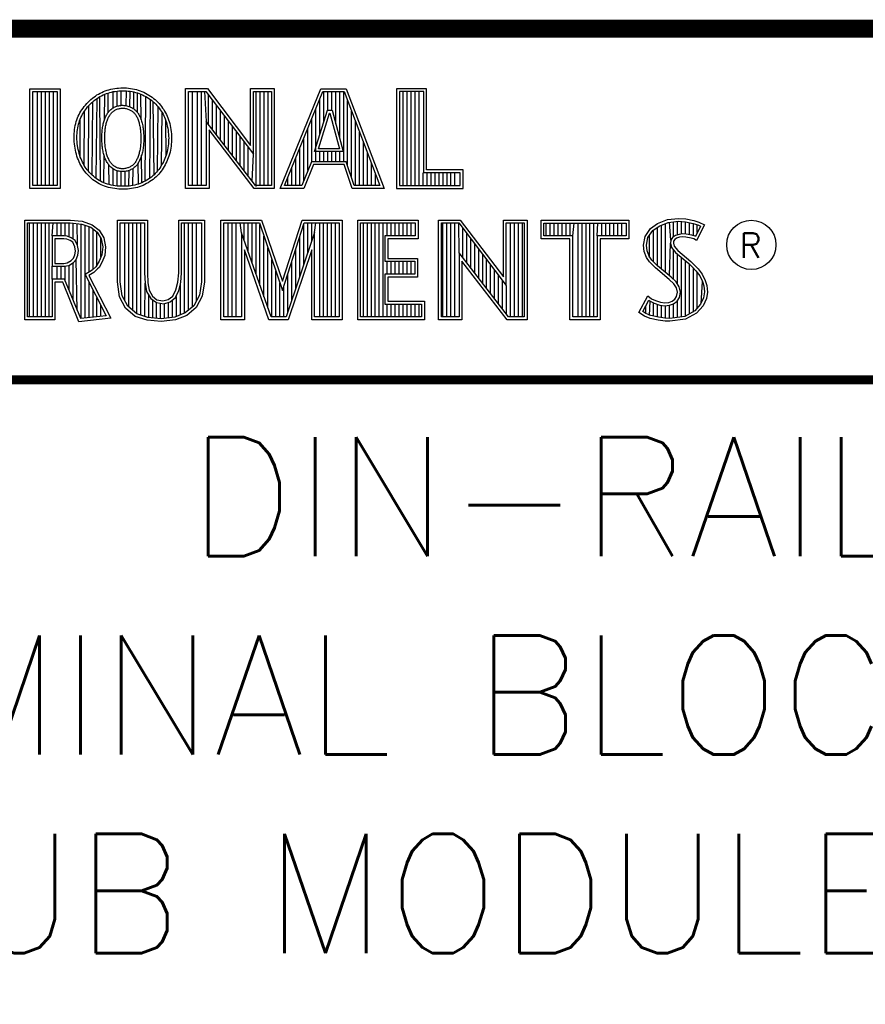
# Model space of a CAD drawing. Header units: inches. Extents: x -28.4 to 11.2, y 24.4 to 41.4.
# Tile 10 of 16: x -10.8 to -9.4, y 25.7 to 27.3. Entities that reach past the tile are written whole.
import ezdxf

# ---------------------------------------------------------------- set-up
doc = ezdxf.new("R2010")
doc.units = ezdxf.units.IN
doc.header["$LTSCALE"] = 1.87
doc.header["$MEASUREMENT"] = 0
doc.layers.get('0').update_dxf_attribs({"linetype": 'CONTINUOUS'})
doc.styles.add('ROMANS', font='romans.shx')
doc.styles.add('SIMPLEX', font='SIMPLEX')

msp = doc.modelspace()

# ---------------------------------------------------------------- linework, layer by layer
for p, q in [((-10.8058, 27.0577), (-10.8058, 27.2155)), ((-10.7991, 27.0577), (-10.7991, 27.2155)), ((-10.7925, 27.0577), (-10.7925, 27.2155)), ((-10.7858, 27.0577), (-10.7858, 27.2155)), ((-10.7791, 27.0577), (-10.7791, 27.2155)), ((-10.6935, 27.1683), (-10.6931, 27.211)), ((-10.6871, 27.1805), (-10.6875, 27.213)), ((-10.679, 27.188), (-10.679, 27.2153)), ((-10.6723, 27.191), (-10.6723, 27.2164)), ((-10.6656, 27.1924), (-10.6656, 27.2169)), ((-10.6569, 27.1919), (-10.6565, 27.2168)), ((-10.6506, 27.19), (-10.6503, 27.2161)), ((-10.6444, 27.1867), (-10.6441, 27.2149)), ((-10.6378, 27.1802), (-10.6381, 27.2132)), ((-10.6318, 27.1678), (-10.6322, 27.211)), ((-10.5455, 27.0576), (-10.5455, 27.2156)), ((-10.5371, 27.0576), (-10.5371, 27.2156)), ((-10.5304, 27.0576), (-10.5304, 27.2156)), ((-10.5254, 27.2156), (-10.5226, 27.1655)), ((-10.5188, 27.1605), (-10.5188, 27.21)), ((-10.4387, 27.0563), (-10.4387, 27.2156)), ((-10.432, 27.0576), (-10.432, 27.2156)), ((-10.4253, 27.0576), (-10.4253, 27.2156)), ((-10.4186, 27.0576), (-10.4186, 27.2156)), ((-10.3252, 27.1643), (-10.3252, 27.2155)), ((-10.3185, 27.1841), (-10.3185, 27.2155)), ((-10.3118, 27.1841), (-10.3118, 27.2155)), ((-10.3051, 27.1615), (-10.3051, 27.2155)), ((-10.2985, 27.1369), (-10.2985, 27.2155)), ((-10.2918, 27.0977), (-10.2918, 27.2155)), ((-10.1917, 27.0577), (-10.1917, 27.2155)), ((-10.185, 27.0577), (-10.185, 27.2155)), ((-10.1783, 27.0577), (-10.1783, 27.2155)), ((-10.1716, 27.0577), (-10.1716, 27.2155)), ((-10.165, 27.0577), (-10.165, 27.2155)), ((-10.7205, 27.0816), (-10.7197, 27.192)), ((-10.7143, 27.0751), (-10.7131, 27.1985)), ((-10.7074, 27.0695), (-10.7059, 27.204)), ((-10.6999, 27.0648), (-10.701, 27.2071)), ((-10.6249, 27.0652), (-10.6241, 27.2071)), ((-10.6171, 27.07), (-10.6164, 27.2022)), ((-10.6102, 27.0758), (-10.6117, 27.1984)), ((-10.5121, 27.1518), (-10.5121, 27.2012)), ((-10.5054, 27.1431), (-10.5054, 27.1924)), ((-10.3318, 27.1427), (-10.3318, 27.2026)), ((-10.2851, 27.0908), (-10.2851, 27.2002)), ((-10.7274, 27.0914), (-10.7272, 27.1824)), ((-10.6042, 27.0823), (-10.6034, 27.1898)), ((-10.5974, 27.0922), (-10.5966, 27.1802)), ((-10.4987, 27.1344), (-10.4987, 27.1836)), ((-10.3385, 27.0977), (-10.3385, 27.1863)), ((-10.2784, 27.0709), (-10.2784, 27.1826)), ((-10.734, 27.1054), (-10.7341, 27.1694)), ((-10.5898, 27.1088), (-10.5904, 27.1666)), ((-10.4921, 27.1257), (-10.4921, 27.1748)), ((-10.4854, 27.1171), (-10.4854, 27.166)), ((-10.3452, 27.0977), (-10.3452, 27.17)), ((-10.2718, 27.0577), (-10.2718, 27.165)), ((-10.4787, 27.1084), (-10.4787, 27.1572)), ((-10.472, 27.0997), (-10.472, 27.1484)), ((-10.3519, 27.0827), (-10.3519, 27.1536)), ((-10.2651, 27.0577), (-10.2651, 27.1475)), ((-10.4654, 27.091), (-10.4654, 27.1396)), ((-10.4587, 27.0824), (-10.4587, 27.1308)), ((-10.3586, 27.0661), (-10.3586, 27.1373)), ((-10.2584, 27.0577), (-10.2584, 27.1299)), ((-10.452, 27.0737), (-10.452, 27.122)), ((-10.4453, 27.065), (-10.4432, 27.1105)), ((-10.3652, 27.0577), (-10.3652, 27.121)), ((-10.3318, 27.0977), (-10.3318, 27.1146)), ((-10.3252, 27.0977), (-10.3252, 27.1146)), ((-10.3185, 27.0977), (-10.3185, 27.1146)), ((-10.3118, 27.0977), (-10.3118, 27.1146)), ((-10.3051, 27.0977), (-10.3051, 27.1146)), ((-10.2985, 27.0977), (-10.2985, 27.1146)), ((-10.2517, 27.0577), (-10.2517, 27.1123)), ((-10.6944, 27.0623), (-10.694, 27.1082)), ((-10.6365, 27.0602), (-10.6369, 27.0953)), ((-10.6306, 27.0625), (-10.6311, 27.1088)), ((-10.3719, 27.0577), (-10.3719, 27.1046)), ((-10.2451, 27.0577), (-10.2451, 27.0947)), ((-10.6856, 27.0593), (-10.686, 27.0922)), ((-10.679, 27.0579), (-10.679, 27.0857)), ((-10.6723, 27.0569), (-10.6723, 27.0824)), ((-10.6656, 27.0565), (-10.6656, 27.0811)), ((-10.6589, 27.0564), (-10.6586, 27.0814)), ((-10.6523, 27.0569), (-10.6519, 27.0831)), ((-10.6456, 27.0579), (-10.6453, 27.0864)), ((-10.3786, 27.0577), (-10.3786, 27.0883)), ((-10.2384, 27.0577), (-10.2384, 27.0771)), ((-10.1583, 27.0577), (-10.1583, 27.0792)), ((-10.1516, 27.0577), (-10.1516, 27.0792)), ((-10.1449, 27.0577), (-10.1449, 27.0792)), ((-10.1383, 27.0577), (-10.1383, 27.0792)), ((-10.1316, 27.0577), (-10.1316, 27.0792)), ((-10.1249, 27.0577), (-10.1249, 27.0792)), ((-10.1182, 27.0577), (-10.1182, 27.0792)), ((-10.1116, 27.0577), (-10.1116, 27.0792)), ((-10.1049, 27.0577), (-10.1049, 27.0792)), ((-10.3853, 27.0577), (-10.3853, 27.072)), ((-10.8194, 26.8369), (-10.8194, 26.9948)), ((-10.8128, 26.8369), (-10.8128, 26.9948)), ((-10.8061, 26.8369), (-10.8061, 26.9948)), ((-10.7994, 26.8369), (-10.7994, 26.9948)), ((-10.7927, 26.8369), (-10.7927, 26.9948)), ((-10.7861, 26.8369), (-10.7861, 26.9948)), ((-10.7815, 26.9731), (-10.7794, 26.9948)), ((-10.7727, 26.9731), (-10.7727, 26.9948)), ((-10.766, 26.9731), (-10.766, 26.9948)), ((-10.7594, 26.9728), (-10.7594, 26.9948)), ((-10.7527, 26.9711), (-10.7527, 26.9948)), ((-10.746, 26.9677), (-10.746, 26.9943)), ((-10.7387, 26.9569), (-10.7393, 26.9937)), ((-10.6592, 26.8646), (-10.6592, 26.9948)), ((-10.6525, 26.8537), (-10.6525, 26.9948)), ((-10.6459, 26.8479), (-10.6459, 26.9948)), ((-10.6392, 26.8421), (-10.6392, 26.9948)), ((-10.6325, 26.84), (-10.6325, 26.9948)), ((-10.5591, 26.8425), (-10.5591, 26.9948)), ((-10.5524, 26.8481), (-10.5524, 26.9948)), ((-10.5457, 26.8537), (-10.5457, 26.9948)), ((-10.5391, 26.8637), (-10.5391, 26.9948)), ((-10.4857, 26.8369), (-10.4857, 26.9948)), ((-10.479, 26.8369), (-10.479, 26.9948)), ((-10.4723, 26.8369), (-10.4723, 26.9948)), ((-10.4632, 26.978), (-10.4656, 26.9948)), ((-10.459, 26.9659), (-10.459, 26.9948)), ((-10.4523, 26.9469), (-10.4523, 26.9948)), ((-10.4456, 26.9278), (-10.4456, 26.9948)), ((-10.4389, 26.9088), (-10.4389, 26.9948)), ((-10.3522, 26.9444), (-10.3522, 26.9948)), ((-10.3455, 26.9641), (-10.3455, 26.9948)), ((-10.3405, 26.9789), (-10.3388, 26.9948)), ((-10.3321, 26.8369), (-10.3321, 26.9948)), ((-10.3255, 26.8369), (-10.3255, 26.9948)), ((-10.3188, 26.8369), (-10.3188, 26.9948)), ((-10.3121, 26.8369), (-10.3121, 26.9948)), ((-10.3054, 26.8369), (-10.3054, 26.9948)), ((-10.2587, 26.8369), (-10.2587, 26.9948)), ((-10.252, 26.8369), (-10.252, 26.9948)), ((-10.2453, 26.8369), (-10.2453, 26.9948)), ((-10.2387, 26.8369), (-10.2387, 26.9948)), ((-10.232, 26.8369), (-10.232, 26.9948)), ((-10.2253, 26.8369), (-10.2253, 26.9948)), ((-10.2186, 26.9732), (-10.2186, 26.9948)), ((-10.212, 26.9732), (-10.212, 26.9948)), ((-10.2053, 26.9732), (-10.2053, 26.9948)), ((-10.1986, 26.9732), (-10.1986, 26.9948)), ((-10.1919, 26.9732), (-10.1919, 26.9948)), ((-10.1853, 26.9732), (-10.1853, 26.9948)), ((-10.1786, 26.9732), (-10.1786, 26.9948)), ((-10.1252, 26.8369), (-10.1252, 26.9949)), ((-10.1185, 26.8369), (-10.1185, 26.9949)), ((-10.1118, 26.8369), (-10.1118, 26.9949)), ((-10.1052, 26.8369), (-10.1052, 26.9949)), ((-10.0981, 26.9447), (-10.0985, 26.9949)), ((-10.0117, 26.8369), (-10.0117, 26.9949)), ((-10.005, 26.8369), (-10.005, 26.9949)), ((-9.9984, 26.8369), (-9.9984, 26.9949)), ((-9.9917, 26.8369), (-9.9917, 26.9949)), ((-9.9516, 26.9732), (-9.9516, 26.9947)), ((-9.945, 26.9732), (-9.945, 26.9947)), ((-9.9383, 26.9732), (-9.9383, 26.9947)), ((-9.9316, 26.9732), (-9.9316, 26.9947)), ((-9.9249, 26.9732), (-9.9249, 26.9947)), ((-9.9183, 26.9732), (-9.9183, 26.9947)), ((-9.9116, 26.9732), (-9.9116, 26.9947)), ((-9.9071, 26.9732), (-9.9049, 26.9947)), ((-9.8982, 26.8369), (-9.8982, 26.9947)), ((-9.8916, 26.8369), (-9.8916, 26.9947)), ((-9.8849, 26.8369), (-9.8849, 26.9947)), ((-9.8782, 26.8369), (-9.8782, 26.9947)), ((-9.8715, 26.8369), (-9.8715, 26.9947)), ((-9.8661, 26.9732), (-9.8648, 26.9947)), ((-9.8582, 26.9732), (-9.8582, 26.9947)), ((-9.8515, 26.9732), (-9.8515, 26.9947)), ((-9.8448, 26.9732), (-9.8448, 26.9947)), ((-9.8381, 26.9732), (-9.8381, 26.9947)), ((-9.8315, 26.9732), (-9.8315, 26.9947)), ((-9.8248, 26.9732), (-9.8248, 26.9947)), ((-9.7514, 26.9117), (-9.7514, 26.994)), ((-9.7426, 26.9657), (-9.7447, 26.9961)), ((-9.738, 26.9716), (-9.738, 26.9968)), ((-9.7313, 26.9749), (-9.7313, 26.9975)), ((-9.7247, 26.9762), (-9.7247, 26.9974)), ((-9.718, 26.9761), (-9.718, 26.9969)), ((-9.7113, 26.975), (-9.7113, 26.9956)), ((-9.7046, 26.9734), (-9.7046, 26.9941)), ((-10.7327, 26.8341), (-10.7327, 26.993)), ((-10.726, 26.8349), (-10.726, 26.9909)), ((-10.7193, 26.9125), (-10.7193, 26.9885)), ((-10.7126, 26.9167), (-10.7126, 26.9846)), ((-10.706, 26.9232), (-10.706, 26.9793)), ((-10.4323, 26.8898), (-10.4323, 26.9924)), ((-10.3588, 26.9247), (-10.3588, 26.9924)), ((-10.0918, 26.9366), (-10.0918, 26.9861)), ((-10.0851, 26.9279), (-10.0851, 26.9773)), ((-9.7714, 26.9296), (-9.7714, 26.983)), ((-9.7647, 26.9229), (-9.7647, 26.9879)), ((-9.758, 26.9173), (-9.758, 26.9914)), ((-9.698, 26.9786), (-9.698, 26.9918)), ((-10.6993, 26.9378), (-10.6993, 26.9688)), ((-10.4256, 26.8707), (-10.4256, 26.9727)), ((-10.3655, 26.905), (-10.3655, 26.9716)), ((-10.0785, 26.9193), (-10.0785, 26.9685)), ((-9.7781, 26.9367), (-9.7781, 26.9742)), ((-9.7447, 26.9061), (-9.743, 26.9609)), ((-10.4189, 26.8517), (-10.4189, 26.9531)), ((-10.3722, 26.8853), (-10.3722, 26.9509)), ((-10.0718, 26.9106), (-10.0718, 26.9597)), ((-10.0651, 26.9019), (-10.0651, 26.9509)), ((-9.738, 26.8999), (-9.738, 26.9495)), ((-10.746, 26.8651), (-10.746, 26.928)), ((-10.7393, 26.8486), (-10.7411, 26.9336)), ((-10.4122, 26.8369), (-10.4122, 26.9335)), ((-10.3789, 26.8655), (-10.3789, 26.9301)), ((-10.2186, 26.9087), (-10.2186, 26.9304)), ((-10.212, 26.9087), (-10.212, 26.9304)), ((-10.2053, 26.9087), (-10.2053, 26.9304)), ((-10.1986, 26.9087), (-10.1986, 26.9304)), ((-10.1919, 26.9087), (-10.1919, 26.9304)), ((-10.1853, 26.9087), (-10.1853, 26.9304)), ((-10.1786, 26.9087), (-10.1786, 26.9304)), ((-10.0584, 26.8932), (-10.0584, 26.9421)), ((-10.0518, 26.8846), (-10.0518, 26.9333)), ((-9.7313, 26.8918), (-9.7313, 26.9425)), ((-9.7247, 26.837), (-9.7247, 26.937)), ((-9.718, 26.8379), (-9.718, 26.9314)), ((-10.7815, 26.9004), (-10.7815, 26.9221)), ((-10.7727, 26.9004), (-10.7727, 26.9221)), ((-10.766, 26.9004), (-10.766, 26.9221)), ((-10.7594, 26.8981), (-10.7594, 26.9221)), ((-10.7527, 26.8816), (-10.7527, 26.9238)), ((-10.4056, 26.8369), (-10.4056, 26.9138)), ((-10.0451, 26.8759), (-10.0451, 26.9245)), ((-10.0384, 26.8672), (-10.0384, 26.9157)), ((-9.7113, 26.8422), (-9.7113, 26.9258)), ((-9.7046, 26.8447), (-9.7046, 26.919)), ((-9.698, 26.852), (-9.698, 26.9114)), ((-10.7193, 26.8356), (-10.7193, 26.8949)), ((-10.3989, 26.8369), (-10.3989, 26.8942)), ((-10.3855, 26.8458), (-10.3855, 26.9093)), ((-10.0317, 26.8585), (-10.0317, 26.907)), ((-10.0251, 26.8498), (-10.0251, 26.8982)), ((-9.6913, 26.8594), (-9.6891, 26.8966)), ((-10.7126, 26.8363), (-10.7126, 26.8819)), ((-10.6258, 26.8377), (-10.6253, 26.8935)), ((-10.5658, 26.8405), (-10.5658, 26.8936)), ((-10.3922, 26.8369), (-10.3922, 26.8885)), ((-10.0184, 26.8412), (-10.0184, 26.8894)), ((-10.706, 26.8371), (-10.706, 26.869)), ((-10.6192, 26.8355), (-10.6192, 26.8737)), ((-10.6125, 26.8353), (-10.6125, 26.8655)), ((-10.5791, 26.8364), (-10.5791, 26.8659)), ((-10.5724, 26.838), (-10.5724, 26.8714)), ((-9.7781, 26.8396), (-9.7772, 26.8634)), ((-9.7313, 26.8361), (-9.7313, 26.8637)), ((-10.6993, 26.8378), (-10.6993, 26.856)), ((-10.6058, 26.8347), (-10.6058, 26.8606)), ((-10.5991, 26.8339), (-10.5991, 26.86)), ((-10.5925, 26.8347), (-10.5925, 26.859)), ((-10.5858, 26.8355), (-10.5858, 26.8603)), ((-10.2186, 26.8369), (-10.2186, 26.8586)), ((-10.212, 26.8369), (-10.212, 26.8586)), ((-10.2053, 26.8369), (-10.2053, 26.8586)), ((-10.1986, 26.8369), (-10.1986, 26.8586)), ((-10.1919, 26.8369), (-10.1919, 26.8586)), ((-10.1853, 26.8369), (-10.1853, 26.8586)), ((-10.1786, 26.8369), (-10.1786, 26.8586)), ((-10.1719, 26.8369), (-10.1719, 26.8586)), ((-10.1652, 26.8369), (-10.1652, 26.8586)), ((-9.7847, 26.8427), (-9.7847, 26.8552)), ((-9.7714, 26.8382), (-9.7714, 26.8603)), ((-9.7647, 26.8366), (-9.7647, 26.858)), ((-9.758, 26.8356), (-9.758, 26.8564)), ((-9.7514, 26.8346), (-9.7514, 26.8556)), ((-9.7447, 26.8343), (-9.7447, 26.8564)), ((-9.738, 26.8352), (-9.738, 26.859))]:
    msp.add_line(p, q)
for points, const_width in [([(-14.8145, 24.8463), (-14.8145, 27.3213), (-6.9245, 27.3213)], 0.03), ([(-11.6957, 26.7313), (-6.9245, 26.7313)], 0.015)]:
    msp.add_lwpolyline(points, dxfattribs=dict(const_width=const_width))
for points in [[(-10.8185, 27.0528), (-10.8185, 27.2204), (-10.768, 27.2204), (-10.768, 27.0528)], [(-10.8137, 27.0577), (-10.8137, 27.2155), (-10.7729, 27.2155), (-10.7729, 27.0577)], [(-10.7294, 27.1877), (-10.7275, 27.1903), (-10.7254, 27.1928), (-10.7233, 27.1953), (-10.721, 27.1977), (-10.7187, 27.1999), (-10.7163, 27.2021), (-10.7138, 27.2042), (-10.7112, 27.2062), (-10.7087, 27.208), (-10.706, 27.2098), (-10.7034, 27.2114), (-10.7006, 27.2128), (-10.6978, 27.2142), (-10.695, 27.2155), (-10.692, 27.2166), (-10.689, 27.2177), (-10.6859, 27.2186), (-10.6827, 27.2194), (-10.6795, 27.2201), (-10.6762, 27.2207), (-10.6729, 27.2212), (-10.6696, 27.2215), (-10.6662, 27.2218), (-10.6629, 27.2218), (-10.6595, 27.2218), (-10.6562, 27.2216), (-10.6529, 27.2213), (-10.6495, 27.2209), (-10.6463, 27.2203), (-10.643, 27.2196), (-10.6398, 27.2188), (-10.6367, 27.2178), (-10.6335, 27.2168), (-10.6305, 27.2156), (-10.6275, 27.2143), (-10.6246, 27.2129), (-10.6217, 27.2113), (-10.6189, 27.2097), (-10.6162, 27.2079), (-10.6135, 27.2061), (-10.611, 27.2041), (-10.6085, 27.2021), (-10.6062, 27.1999), (-10.6039, 27.1977), (-10.6017, 27.1953), (-10.5996, 27.1929), (-10.5977, 27.1905), (-10.5958, 27.1879), (-10.594, 27.1853), (-10.5924, 27.1826), (-10.5909, 27.1799), (-10.5894, 27.1771), (-10.5881, 27.1742), (-10.5869, 27.1712), (-10.5858, 27.1682), (-10.5848, 27.165), (-10.5839, 27.1618), (-10.5831, 27.1585), (-10.5824, 27.1551), (-10.5819, 27.1516), (-10.5814, 27.1481), (-10.5811, 27.1446), (-10.5809, 27.1411), (-10.5808, 27.1376), (-10.5808, 27.1341), (-10.5809, 27.1306), (-10.5812, 27.1271), (-10.5816, 27.1237), (-10.5821, 27.1203), (-10.5827, 27.117), (-10.5834, 27.1137), (-10.5843, 27.1105), (-10.5852, 27.1073), (-10.5863, 27.1042), (-10.5875, 27.1012), (-10.5888, 27.0982), (-10.5902, 27.0953), (-10.5916, 27.0925), (-10.5932, 27.0897), (-10.5949, 27.087), (-10.5966, 27.0843), (-10.5985, 27.0818), (-10.6004, 27.0793), (-10.6024, 27.0769), (-10.6046, 27.0745), (-10.6068, 27.0723), (-10.6092, 27.0701), (-10.6117, 27.0681), (-10.6143, 27.0661), (-10.617, 27.0642), (-10.6198, 27.0625), (-10.6227, 27.0609), (-10.6256, 27.0594), (-10.6287, 27.058), (-10.6318, 27.0567), (-10.635, 27.0556), (-10.6382, 27.0546), (-10.6415, 27.0538), (-10.6448, 27.0531), (-10.6481, 27.0525), (-10.6515, 27.0521), (-10.655, 27.0518), (-10.6584, 27.0516), (-10.662, 27.0515), (-10.6655, 27.0516), (-10.6691, 27.0518), (-10.6727, 27.0521), (-10.6762, 27.0525), (-10.6798, 27.0531), (-10.6832, 27.0538), (-10.6866, 27.0546), (-10.69, 27.0555), (-10.6932, 27.0566), (-10.6963, 27.0578), (-10.6992, 27.0591), (-10.7021, 27.0605), (-10.7049, 27.0621), (-10.7076, 27.0638), (-10.7103, 27.0656), (-10.7128, 27.0675), (-10.7153, 27.0695), (-10.7176, 27.0716), (-10.7199, 27.0738), (-10.7221, 27.0761), (-10.7242, 27.0785), (-10.7262, 27.081), (-10.7281, 27.0835), (-10.7299, 27.0862), (-10.7316, 27.0889), (-10.7332, 27.0917), (-10.7347, 27.0946), (-10.7361, 27.0976), (-10.7373, 27.1006), (-10.7385, 27.1038), (-10.7396, 27.107), (-10.7406, 27.1102), (-10.7415, 27.1136), (-10.7422, 27.117), (-10.7429, 27.1205), (-10.7434, 27.124), (-10.7439, 27.1275), (-10.7442, 27.1311), (-10.7444, 27.1346), (-10.7445, 27.1382), (-10.7445, 27.1417), (-10.7443, 27.1452), (-10.744, 27.1487), (-10.7436, 27.1521), (-10.743, 27.1554), (-10.7424, 27.1587), (-10.7416, 27.162), (-10.7407, 27.1651), (-10.7397, 27.1682), (-10.7386, 27.1712), (-10.7374, 27.1741), (-10.736, 27.177), (-10.7346, 27.1797), (-10.733, 27.1825), (-10.7313, 27.1851)], [(-10.7255, 27.1849), (-10.7237, 27.1873), (-10.7217, 27.1897), (-10.7197, 27.192), (-10.7175, 27.1942), (-10.7153, 27.1964), (-10.7131, 27.1985), (-10.7107, 27.2004), (-10.7083, 27.2023), (-10.7059, 27.204), (-10.7035, 27.2056), (-10.701, 27.2071), (-10.6984, 27.2085), (-10.6958, 27.2098), (-10.6931, 27.211), (-10.6903, 27.2121), (-10.6875, 27.213), (-10.6846, 27.2139), (-10.6816, 27.2147), (-10.6786, 27.2154), (-10.6755, 27.2159), (-10.6723, 27.2164), (-10.6692, 27.2167), (-10.666, 27.2169), (-10.6628, 27.217), (-10.6597, 27.2169), (-10.6565, 27.2168), (-10.6534, 27.2165), (-10.6503, 27.2161), (-10.6472, 27.2155), (-10.6441, 27.2149), (-10.6411, 27.2141), (-10.6381, 27.2132), (-10.6352, 27.2122), (-10.6323, 27.2111), (-10.6295, 27.2099), (-10.6268, 27.2085), (-10.6241, 27.2071), (-10.6214, 27.2055), (-10.6189, 27.2039), (-10.6164, 27.2022), (-10.614, 27.2003), (-10.6117, 27.1984), (-10.6095, 27.1964), (-10.6074, 27.1943), (-10.6053, 27.1921), (-10.6034, 27.1898), (-10.6015, 27.1875), (-10.5998, 27.1851), (-10.5981, 27.1827), (-10.5966, 27.1802), (-10.5951, 27.1776), (-10.5938, 27.175), (-10.5926, 27.1723), (-10.5914, 27.1695), (-10.5904, 27.1666), (-10.5895, 27.1636), (-10.5886, 27.1606), (-10.5879, 27.1574), (-10.5872, 27.1542), (-10.5867, 27.1509), (-10.5863, 27.1476), (-10.5859, 27.1442), (-10.5857, 27.1409), (-10.5856, 27.1375), (-10.5857, 27.1342), (-10.5858, 27.1309), (-10.586, 27.1276), (-10.5864, 27.1243), (-10.5869, 27.1211), (-10.5874, 27.1179), (-10.5881, 27.1148), (-10.5889, 27.1118), (-10.5898, 27.1088), (-10.5909, 27.1059), (-10.592, 27.103), (-10.5932, 27.1002), (-10.5945, 27.0975), (-10.5959, 27.0948), (-10.5974, 27.0922), (-10.599, 27.0896), (-10.6006, 27.0871), (-10.6024, 27.0847), (-10.6042, 27.0823), (-10.6061, 27.0801), (-10.6081, 27.0779), (-10.6102, 27.0758), (-10.6124, 27.0738), (-10.6147, 27.0719), (-10.6171, 27.07), (-10.6196, 27.0683), (-10.6222, 27.0667), (-10.6249, 27.0652), (-10.6277, 27.0637), (-10.6306, 27.0625), (-10.6335, 27.0613), (-10.6365, 27.0602), (-10.6395, 27.0593), (-10.6426, 27.0585), (-10.6457, 27.0579), (-10.6489, 27.0573), (-10.6521, 27.0569), (-10.6553, 27.0566), (-10.6586, 27.0565), (-10.662, 27.0564), (-10.6654, 27.0565), (-10.6688, 27.0566), (-10.6722, 27.0569), (-10.6756, 27.0573), (-10.6789, 27.0579), (-10.6822, 27.0585), (-10.6854, 27.0593), (-10.6885, 27.0602), (-10.6915, 27.0612), (-10.6944, 27.0623), (-10.6972, 27.0635), (-10.6999, 27.0648), (-10.7025, 27.0663), (-10.705, 27.0679), (-10.7074, 27.0695), (-10.7098, 27.0713), (-10.7121, 27.0732), (-10.7143, 27.0751), (-10.7165, 27.0772), (-10.7185, 27.0794), (-10.7205, 27.0816), (-10.7224, 27.0839), (-10.7241, 27.0863), (-10.7258, 27.0888), (-10.7274, 27.0914), (-10.7289, 27.094), (-10.7303, 27.0968), (-10.7316, 27.0996), (-10.7328, 27.1024), (-10.734, 27.1054), (-10.735, 27.1084), (-10.7359, 27.1115), (-10.7367, 27.1147), (-10.7375, 27.118), (-10.7381, 27.1213), (-10.7386, 27.1247), (-10.7391, 27.128), (-10.7394, 27.1314), (-10.7396, 27.1348), (-10.7396, 27.1382), (-10.7396, 27.1415), (-10.7394, 27.1449), (-10.7392, 27.1482), (-10.7388, 27.1514), (-10.7383, 27.1546), (-10.7377, 27.1577), (-10.7369, 27.1608), (-10.7361, 27.1637), (-10.7352, 27.1666), (-10.7341, 27.1694), (-10.733, 27.1721), (-10.7317, 27.1748), (-10.7303, 27.1774), (-10.7288, 27.1799), (-10.7272, 27.1824)], [(-10.5524, 27.0576), (-10.5524, 27.2156), (-10.523, 27.2156), (-10.4432, 27.1105), (-10.4432, 27.2156), (-10.4131, 27.2156), (-10.4131, 27.0576), (-10.4397, 27.0576), (-10.5226, 27.1655), (-10.5226, 27.0576)], [(-10.3983, 27.0528), (-10.3299, 27.2204), (-10.2876, 27.2204), (-10.224, 27.0528), (-10.2775, 27.0528), (-10.2909, 27.0928), (-10.3426, 27.0928), (-10.3587, 27.0528), (-10.3983, 27.0528)], [(-10.3911, 27.0577), (-10.3266, 27.2155), (-10.2909, 27.2155), (-10.231, 27.0577), (-10.274, 27.0577), (-10.2875, 27.0977), (-10.3459, 27.0977), (-10.3619, 27.0577)], [(-10.2031, 27.2204), (-10.2031, 27.0528), (-10.0912, 27.0528), (-10.0912, 27.084), (-10.1525, 27.084), (-10.1525, 27.2204)], [(-10.1983, 27.2155), (-10.1983, 27.0577), (-10.0961, 27.0577), (-10.0961, 27.0792), (-10.1574, 27.0792), (-10.1574, 27.2155)], [(-10.6495, 27.1896), (-10.6481, 27.1889), (-10.6467, 27.1881), (-10.6453, 27.1873), (-10.644, 27.1864), (-10.6428, 27.1855), (-10.6416, 27.1845), (-10.6405, 27.1834), (-10.6395, 27.1823), (-10.6385, 27.1811), (-10.6376, 27.1799), (-10.6367, 27.1786), (-10.6359, 27.1773), (-10.6351, 27.1759), (-10.6344, 27.1745), (-10.6337, 27.1729), (-10.633, 27.1714), (-10.6324, 27.1697), (-10.6318, 27.1679), (-10.6313, 27.1661), (-10.6307, 27.1642), (-10.6302, 27.1623), (-10.6297, 27.1602), (-10.6293, 27.1582), (-10.6289, 27.156), (-10.6286, 27.1538), (-10.6283, 27.1516), (-10.628, 27.1493), (-10.6278, 27.1471), (-10.6277, 27.1448), (-10.6276, 27.1425), (-10.6275, 27.1401), (-10.6275, 27.1378), (-10.6275, 27.1355), (-10.6275, 27.1332), (-10.6276, 27.1309), (-10.6277, 27.1287), (-10.6278, 27.1264), (-10.628, 27.1242), (-10.6283, 27.122), (-10.6286, 27.1199), (-10.6289, 27.1178), (-10.6293, 27.1158), (-10.6298, 27.1138), (-10.6302, 27.1119), (-10.6307, 27.11), (-10.6313, 27.1082), (-10.6319, 27.1064), (-10.6325, 27.1047), (-10.6331, 27.103), (-10.6338, 27.1014), (-10.6345, 27.0998), (-10.6353, 27.0982), (-10.6361, 27.0967), (-10.6369, 27.0953), (-10.6378, 27.0938), (-10.6388, 27.0925), (-10.6398, 27.0912), (-10.6409, 27.09), (-10.6421, 27.0889), (-10.6433, 27.0878), (-10.6446, 27.0868), (-10.646, 27.0859), (-10.6474, 27.0851), (-10.6489, 27.0844), (-10.6504, 27.0837), (-10.652, 27.0831), (-10.6536, 27.0825), (-10.6553, 27.0821), (-10.657, 27.0817), (-10.6587, 27.0814), (-10.6604, 27.0812), (-10.6621, 27.0811), (-10.6639, 27.081), (-10.6656, 27.0811), (-10.6673, 27.0813), (-10.669, 27.0816), (-10.6707, 27.082), (-10.6723, 27.0824), (-10.6739, 27.083), (-10.6755, 27.0837), (-10.677, 27.0845), (-10.6785, 27.0854), (-10.6799, 27.0863), (-10.6812, 27.0874), (-10.6825, 27.0885), (-10.6837, 27.0896), (-10.6849, 27.0909), (-10.686, 27.0922), (-10.6871, 27.0935), (-10.688, 27.095), (-10.689, 27.0964), (-10.6898, 27.0979), (-10.6906, 27.0995), (-10.6914, 27.1011), (-10.6921, 27.1027), (-10.6927, 27.1044), (-10.6934, 27.1062), (-10.6939, 27.1079), (-10.6945, 27.1098), (-10.695, 27.1116), (-10.6954, 27.1136), (-10.6958, 27.1156), (-10.6962, 27.1176), (-10.6965, 27.1197), (-10.6968, 27.1219), (-10.6971, 27.1241), (-10.6973, 27.1263), (-10.6975, 27.1286), (-10.6976, 27.1309), (-10.6977, 27.1332), (-10.6978, 27.1356), (-10.6978, 27.1379), (-10.6978, 27.1402), (-10.6977, 27.1425), (-10.6976, 27.1448), (-10.6975, 27.147), (-10.6973, 27.1492), (-10.6971, 27.1513), (-10.6969, 27.1534), (-10.6966, 27.1554), (-10.6963, 27.1574), (-10.6959, 27.1593), (-10.6955, 27.1611), (-10.6951, 27.1629), (-10.6946, 27.1647), (-10.6941, 27.1664), (-10.6935, 27.1681), (-10.6929, 27.1698), (-10.6923, 27.1714), (-10.6915, 27.173), (-10.6908, 27.1746), (-10.69, 27.1762), (-10.6891, 27.1777), (-10.6881, 27.1791), (-10.6871, 27.1805), (-10.6861, 27.1819), (-10.6849, 27.1831), (-10.6838, 27.1843), (-10.6825, 27.1854), (-10.6812, 27.1865), (-10.6799, 27.1874), (-10.6785, 27.1883), (-10.6771, 27.1891), (-10.6757, 27.1898), (-10.6742, 27.1904), (-10.6726, 27.1909), (-10.671, 27.1914), (-10.6694, 27.1918), (-10.6678, 27.1921), (-10.6661, 27.1923), (-10.6644, 27.1925), (-10.6626, 27.1925), (-10.6609, 27.1924), (-10.6592, 27.1923), (-10.6575, 27.192), (-10.6558, 27.1917), (-10.6542, 27.1912), (-10.6526, 27.1907), (-10.651, 27.1902)], [(-10.6515, 27.1851), (-10.6503, 27.1845), (-10.6491, 27.1839), (-10.648, 27.1832), (-10.6469, 27.1825), (-10.6459, 27.1817), (-10.6449, 27.1809), (-10.644, 27.18), (-10.6431, 27.1791), (-10.6423, 27.1781), (-10.6415, 27.1771), (-10.6408, 27.176), (-10.6401, 27.1749), (-10.6394, 27.1737), (-10.6388, 27.1724), (-10.6382, 27.171), (-10.6376, 27.1696), (-10.637, 27.168), (-10.6364, 27.1664), (-10.6359, 27.1647), (-10.6354, 27.163), (-10.6349, 27.1611), (-10.6345, 27.1592), (-10.6341, 27.1572), (-10.6337, 27.1552), (-10.6334, 27.1531), (-10.6331, 27.151), (-10.6329, 27.1489), (-10.6327, 27.1467), (-10.6325, 27.1445), (-10.6324, 27.1423), (-10.6323, 27.14), (-10.6323, 27.1378), (-10.6323, 27.1356), (-10.6323, 27.1333), (-10.6324, 27.1311), (-10.6325, 27.129), (-10.6327, 27.1268), (-10.6329, 27.1247), (-10.6331, 27.1227), (-10.6334, 27.1206), (-10.6337, 27.1187), (-10.6341, 27.1168), (-10.6345, 27.1149), (-10.6349, 27.1131), (-10.6354, 27.1114), (-10.6359, 27.1097), (-10.6365, 27.108), (-10.637, 27.1064), (-10.6376, 27.1048), (-10.6382, 27.1033), (-10.6389, 27.1018), (-10.6396, 27.1004), (-10.6403, 27.0991), (-10.641, 27.0978), (-10.6418, 27.0966), (-10.6427, 27.0954), (-10.6435, 27.0944), (-10.6444, 27.0934), (-10.6454, 27.0925), (-10.6464, 27.0916), (-10.6475, 27.0908), (-10.6486, 27.0901), (-10.6497, 27.0894), (-10.651, 27.0887), (-10.6523, 27.0882), (-10.6536, 27.0876), (-10.655, 27.0872), (-10.6565, 27.0868), (-10.6579, 27.0865), (-10.6594, 27.0862), (-10.6609, 27.086), (-10.6623, 27.0859), (-10.6638, 27.0859), (-10.6652, 27.086), (-10.6667, 27.0861), (-10.6681, 27.0863), (-10.6694, 27.0867), (-10.6708, 27.0871), (-10.6721, 27.0875), (-10.6734, 27.0881), (-10.6746, 27.0887), (-10.6758, 27.0895), (-10.677, 27.0903), (-10.6782, 27.0911), (-10.6792, 27.0921), (-10.6803, 27.0931), (-10.6813, 27.0941), (-10.6822, 27.0952), (-10.6831, 27.0964), (-10.684, 27.0976), (-10.6848, 27.0989), (-10.6856, 27.1003), (-10.6863, 27.1016), (-10.6869, 27.1031), (-10.6876, 27.1046), (-10.6882, 27.1061), (-10.6888, 27.1077), (-10.6893, 27.1094), (-10.6898, 27.1111), (-10.6902, 27.1128), (-10.6907, 27.1146), (-10.6911, 27.1165), (-10.6914, 27.1184), (-10.6917, 27.1204), (-10.692, 27.1225), (-10.6923, 27.1246), (-10.6925, 27.1268), (-10.6926, 27.129), (-10.6928, 27.1312), (-10.6929, 27.1334), (-10.6929, 27.1357), (-10.693, 27.1379), (-10.6929, 27.1401), (-10.6929, 27.1423), (-10.6928, 27.1445), (-10.6927, 27.1466), (-10.6925, 27.1487), (-10.6923, 27.1508), (-10.692, 27.1528), (-10.6918, 27.1547), (-10.6915, 27.1565), (-10.6912, 27.1583), (-10.6908, 27.1601), (-10.6904, 27.1617), (-10.69, 27.1634), (-10.6895, 27.165), (-10.689, 27.1665), (-10.6884, 27.168), (-10.6878, 27.1695), (-10.6871, 27.171), (-10.6865, 27.1724), (-10.6857, 27.1738), (-10.6849, 27.1751), (-10.6841, 27.1764), (-10.6832, 27.1776), (-10.6823, 27.1787), (-10.6814, 27.1798), (-10.6804, 27.1808), (-10.6794, 27.1817), (-10.6783, 27.1826), (-10.6772, 27.1834), (-10.6761, 27.1841), (-10.6749, 27.1847), (-10.6737, 27.1853), (-10.6724, 27.1859), (-10.6711, 27.1863), (-10.6698, 27.1867), (-10.6684, 27.1871), (-10.667, 27.1873), (-10.6656, 27.1875), (-10.6642, 27.1876), (-10.6627, 27.1876), (-10.6613, 27.1876), (-10.6598, 27.1874), (-10.6584, 27.1872), (-10.6569, 27.1869), (-10.6555, 27.1866), (-10.6541, 27.1861), (-10.6528, 27.1857)], [(-10.3405, 27.1146), (-10.3191, 27.1841), (-10.3113, 27.1841), (-10.2924, 27.1146)], [(-10.334, 27.1194), (-10.3155, 27.1792), (-10.315, 27.1792), (-10.2987, 27.1194)], [(-10.8272, 26.832), (-10.8272, 26.9997), (-10.7505, 26.9997), (-10.7307, 26.9977), (-10.7139, 26.9918), (-10.7021, 26.9825), (-10.6943, 26.9701), (-10.6915, 26.9549), (-10.6931, 26.9403), (-10.6977, 26.9285), (-10.7024, 26.9201), (-10.7049, 26.9176), (-10.7114, 26.9117), (-10.7198, 26.9064), (-10.6828, 26.8347), (-10.7366, 26.8288), (-10.7636, 26.8956), (-10.7766, 26.8956), (-10.7766, 26.832)], [(-10.8224, 26.8369), (-10.8224, 26.9948), (-10.7508, 26.9948), (-10.7317, 26.9929), (-10.7163, 26.9875), (-10.7058, 26.9792), (-10.6989, 26.9683), (-10.6964, 26.9547), (-10.6978, 26.9414), (-10.7021, 26.9305), (-10.7081, 26.9212), (-10.7143, 26.9156), (-10.7261, 26.9082), (-10.6904, 26.8388), (-10.7334, 26.8341), (-10.7603, 26.9004), (-10.7815, 26.9004), (-10.7815, 26.8369)], [(-10.5255, 26.8958), (-10.5292, 26.872), (-10.5395, 26.8526), (-10.5552, 26.8394), (-10.5743, 26.8321), (-10.5981, 26.8291), (-10.6219, 26.8313), (-10.6417, 26.8379), (-10.6579, 26.8519), (-10.6681, 26.8709), (-10.6718, 26.8958), (-10.6718, 26.9997), (-10.6212, 26.9997), (-10.6212, 26.9112), (-10.6205, 26.8944), (-10.6183, 26.8819), (-10.6128, 26.8716), (-10.6054, 26.8658), (-10.5952, 26.8639), (-10.5864, 26.8661), (-10.5787, 26.872), (-10.5735, 26.8823), (-10.5702, 26.8955), (-10.5688, 26.9112), (-10.5688, 26.9997), (-10.5255, 26.9997)], [(-10.5304, 26.8962), (-10.5339, 26.8736), (-10.5433, 26.8557), (-10.5577, 26.8436), (-10.5755, 26.8368), (-10.5982, 26.834), (-10.6209, 26.8361), (-10.6393, 26.8422), (-10.654, 26.8549), (-10.6635, 26.8725), (-10.667, 26.8962), (-10.667, 26.9948), (-10.6261, 26.9948), (-10.6261, 26.911), (-10.6253, 26.8935), (-10.6226, 26.8796), (-10.6158, 26.8678), (-10.6063, 26.861), (-10.594, 26.8592), (-10.5834, 26.8623), (-10.5743, 26.8698), (-10.5688, 26.8811), (-10.5654, 26.895), (-10.5639, 26.9112), (-10.5639, 26.9948), (-10.5304, 26.9948)], [(-10.4932, 26.8369), (-10.4932, 26.9948), (-10.4331, 26.9948), (-10.3945, 26.8813), (-10.3581, 26.9948), (-10.2994, 26.9948), (-10.2994, 26.8369), (-10.3405, 26.8369), (-10.3405, 26.9789), (-10.3886, 26.8369), (-10.4137, 26.8369), (-10.4632, 26.978), (-10.4632, 26.8369)], [(-10.2681, 26.832), (-10.2681, 26.9997), (-10.1667, 26.9997), (-10.1667, 26.9684), (-10.2179, 26.9684), (-10.2179, 26.9353), (-10.1676, 26.9353), (-10.1676, 26.9038), (-10.2179, 26.9038), (-10.2179, 26.8635), (-10.1562, 26.8635), (-10.1562, 26.832)], [(-10.2633, 26.8369), (-10.2633, 26.9948), (-10.1715, 26.9948), (-10.1715, 26.9732), (-10.2227, 26.9732), (-10.2227, 26.9304), (-10.1725, 26.9304), (-10.1725, 26.9087), (-10.2227, 26.9087), (-10.2227, 26.8586), (-10.161, 26.8586), (-10.161, 26.8369)], [(-10.1278, 26.8369), (-10.1278, 26.9949), (-10.0985, 26.9949), (-10.0187, 26.8897), (-10.0187, 26.9949), (-9.9886, 26.9949), (-9.9886, 26.8369), (-10.0151, 26.8369), (-10.0981, 26.9447), (-10.0981, 26.8369)], [(-9.9555, 26.9732), (-9.9555, 26.9947), (-9.8177, 26.9947), (-9.8177, 26.9732), (-9.8661, 26.9732), (-9.8661, 26.8369), (-9.9071, 26.8369), (-9.9071, 26.9732)], [(-9.7811, 26.8722), (-9.7747, 26.8676), (-9.7684, 26.8644), (-9.76, 26.8615), (-9.7525, 26.8607), (-9.7456, 26.8612), (-9.7404, 26.8632), (-9.7355, 26.8667), (-9.7327, 26.8713), (-9.7312, 26.8785), (-9.7332, 26.8857), (-9.7376, 26.8926), (-9.745, 26.9001), (-9.7681, 26.9194), (-9.7739, 26.9252), (-9.7782, 26.9295), (-9.7834, 26.937), (-9.7871, 26.9468), (-9.7883, 26.9577), (-9.7854, 26.9721), (-9.7764, 26.9853), (-9.7646, 26.994), (-9.7479, 27.0006), (-9.7295, 27.0026), (-9.7171, 27.0018), (-9.7036, 26.9989), (-9.6952, 26.996), (-9.686, 26.9917), (-9.6992, 26.9652), (-9.7039, 26.9681), (-9.7085, 26.9695), (-9.7171, 26.9712), (-9.7226, 26.9715), (-9.7278, 26.9709), (-9.7327, 26.9695), (-9.7358, 26.9672), (-9.7378, 26.964), (-9.7381, 26.9611), (-9.737, 26.956), (-9.7309, 26.9485), (-9.7087, 26.9301), (-9.7027, 26.924), (-9.6967, 26.9177), (-9.6897, 26.9087), (-9.6846, 26.8984), (-9.682, 26.89), (-9.6811, 26.8788), (-9.6828, 26.8679), (-9.6883, 26.8555), (-9.6992, 26.8434), (-9.7177, 26.833), (-9.7439, 26.8296), (-9.7522, 26.8298), (-9.7638, 26.8316), (-9.7773, 26.8345), (-9.7865, 26.8382), (-9.796, 26.8445)], [(-9.7794, 26.865), (-9.7772, 26.8634), (-9.7703, 26.8599), (-9.7611, 26.8568), (-9.7526, 26.8558), (-9.7445, 26.8565), (-9.7381, 26.8589), (-9.7319, 26.8633), (-9.7281, 26.8695), (-9.7262, 26.8787), (-9.7287, 26.8877), (-9.7337, 26.8957), (-9.7418, 26.9037), (-9.7648, 26.923), (-9.7704, 26.9286), (-9.7744, 26.9326), (-9.779, 26.9392), (-9.7823, 26.9479), (-9.7834, 26.9575), (-9.7808, 26.9702), (-9.7729, 26.9819), (-9.7623, 26.9897), (-9.7467, 26.9958), (-9.7294, 26.9977), (-9.7178, 26.9969), (-9.7049, 26.9942), (-9.697, 26.9915), (-9.6926, 26.9894), (-9.7012, 26.9721), (-9.7018, 26.9725), (-9.7073, 26.9742), (-9.7165, 26.9761), (-9.7227, 26.9764), (-9.7287, 26.9757), (-9.7348, 26.9739), (-9.7394, 26.9706), (-9.7426, 26.9657), (-9.743, 26.9609), (-9.7415, 26.9538), (-9.7344, 26.9451), (-9.712, 26.9265), (-9.7062, 26.9206), (-9.7003, 26.9145), (-9.6939, 26.9061), (-9.6891, 26.8966), (-9.6868, 26.8891), (-9.686, 26.879), (-9.6875, 26.8692), (-9.6924, 26.8582), (-9.7023, 26.8472), (-9.7192, 26.8377), (-9.7441, 26.8344), (-9.7518, 26.8347), (-9.7629, 26.8364), (-9.7759, 26.8391), (-9.7842, 26.8425), (-9.7897, 26.8461)], [(-10.761, 26.9221), (-10.7534, 26.9236), (-10.7457, 26.9283), (-10.7411, 26.9336), (-10.7383, 26.9405), (-10.7373, 26.9483), (-10.7387, 26.9569), (-10.7427, 26.9656), (-10.7494, 26.9699), (-10.7561, 26.9724), (-10.7617, 26.9731), (-10.7815, 26.9731), (-10.7815, 26.9221)], [(-10.7617, 26.9269), (-10.7558, 26.9278), (-10.7493, 26.9316), (-10.7456, 26.9356), (-10.7431, 26.9412), (-10.7421, 26.9477), (-10.7431, 26.9549), (-10.7465, 26.9623), (-10.7512, 26.9654), (-10.7567, 26.9676), (-10.7617, 26.9682), (-10.7766, 26.9682), (-10.7766, 26.9269)]]:
    msp.add_lwpolyline(points, close=True)
for points in [[(-10.5572, 27.0528), (-10.5572, 27.2205), (-10.5206, 27.2205), (-10.4481, 27.1249), (-10.4481, 27.2205), (-10.4083, 27.2205), (-10.4083, 27.0528), (-10.442, 27.0528), (-10.5178, 27.1512), (-10.5178, 27.0528), (-10.5572, 27.0528)], [(-10.4981, 26.832), (-10.4981, 26.9997), (-10.4296, 26.9997), (-10.3946, 26.8968), (-10.3616, 26.9997), (-10.2946, 26.9997), (-10.2946, 26.832), (-10.3453, 26.832), (-10.3453, 26.9495), (-10.3851, 26.832), (-10.4172, 26.832), (-10.4583, 26.9495), (-10.4583, 26.832), (-10.4981, 26.832)], [(-10.1327, 26.832), (-10.1327, 26.9997), (-10.096, 26.9997), (-10.0235, 26.9042), (-10.0235, 26.9997), (-9.9837, 26.9997), (-9.9837, 26.832), (-10.0175, 26.832), (-10.0932, 26.9305), (-10.0932, 26.832), (-10.1327, 26.832)], [(-9.9603, 26.9683), (-9.9603, 26.9996), (-9.8128, 26.9996), (-9.8128, 26.9683), (-9.8612, 26.9683), (-9.8612, 26.832), (-9.912, 26.832), (-9.912, 26.9683), (-9.9603, 26.9683)]]:
    msp.add_lwpolyline(points)
msp.add_circle((-9.6073, 26.958), 0.0414)

# ---------------------------------------------------------------- texts
at = {"style": 'ROMANS'}
msp.add_text('R', height=0.0418, dxfattribs=at).set_placement((-9.6273, 26.9361))
at = {"insert": (-9.4267, 26.1713), "char_height": 0.2, "width": 4.929564, "attachment_point": 5, "style": 'SIMPLEX'}
msp.add_mtext('DIN-RAIL MOUNT\\PTERMINAL BLOCK FOR 37-PIN D-SUB MODULES, HORIZONTAL', dxfattribs=at)

doc.saveas('drawing.dxf')
